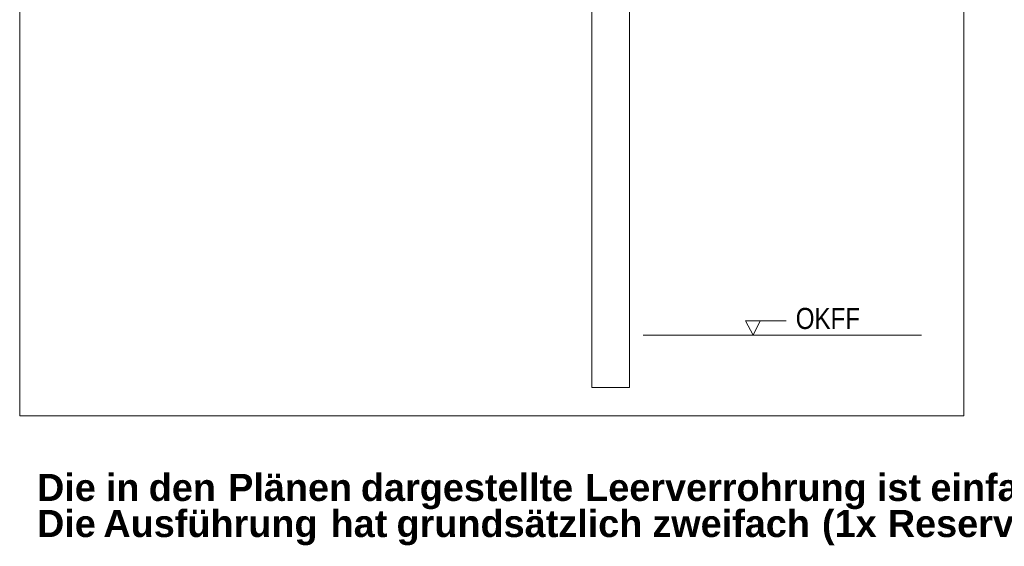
# Model space of a CAD drawing. Extents: x -620 to 300, y 62 to 1112.
# Tile 170 of 256: x 121 to 187, y 743 to 778. Entities that reach past the tile are written whole.
import ezdxf
from ezdxf.lldxf.tags import DXFTag

# ---------------------------------------------------------------- set-up
doc = ezdxf.new("R2010")
doc.units = 0
doc.layers.get('0').update_dxf_attribs({"lineweight": 13})
doc.layers.add('E_Detail_Beschriftung', color=7, linetype='Continuous', lineweight=13, true_color=0x009900)
doc.layers.add('E_Detail_Linie_Text_Bem', color=7, linetype='Continuous', lineweight=13)
doc.styles.get("Standard").update_dxf_attribs({"font": 'ARIALN.TTF'})
tags = doc.linetypes.add('fein_strichliert-A06G9SFU8I', pattern=[4, 1, -2, 1]).pattern_tags.tags
tags[8:9] = [DXFTag(74, 4), DXFTag(75, 0), DXFTag(340, '0'), DXFTag(46, 0.0), DXFTag(50, 0.0), DXFTag(44, 0.0), DXFTag(45, 0.0)]
tags[6:7] = [DXFTag(74, 4), DXFTag(75, 0), DXFTag(340, '0'), DXFTag(46, 0.0), DXFTag(50, 0.0), DXFTag(44, 0.0), DXFTag(45, 0.0)]
tags[4:5] = [DXFTag(74, 4), DXFTag(75, 0), DXFTag(340, '0'), DXFTag(46, 0.0), DXFTag(50, 0.0), DXFTag(44, 0.0), DXFTag(45, 0.0)]

# ---------------------------------------------------------------- blocks, each defined once
blk = doc.blocks.new('Referenz-A06G9SFV8I')
at = {"layer": 'E_Detail_Linie_Text_Bem', "linetype": 'fein_strichliert-A06G9SFU8I', "ltscale": 0.65}
for p, q in [((121.132, 812.841), (121.132, 751.524)), ((183.901, 751.524), (183.901, 812.841)), ((121.132, 751.524), (180.875, 751.524)), ((180.875, 751.524), (183.901, 751.524))]:
    blk.add_line(p, q, dxfattribs=at)
at = {"layer": 'E_Detail_Linie_Text_Bem', "linetype": 'Continuous', "ltscale": 0.13}
for p, q in [((161.684, 802.593), (161.684, 753.413)), ((159.184, 753.413), (159.184, 781.413)), ((162.577, 756.892), (181.083, 756.892)), ((161.684, 753.413), (159.184, 753.413))]:
    blk.add_line(p, q, dxfattribs=at)
at = {"layer": 'E_Detail_Linie_Text_Bem', "color": 0, "linetype": 'Continuous', "ltscale": 0.13}
for p, q in [((169.911, 756.892), (169.402, 757.842)), ((169.402, 757.842), (172.086, 757.842)), ((170.369, 757.846), (169.911, 756.892))]:
    blk.add_line(p, q, dxfattribs=at)
at = {"layer": 'E_Detail_Beschriftung', "linetype": 'Continuous', "ltscale": 0.13, "insert": (172.732, 758.698), "char_height": 1.4, "attachment_point": 1}
blk.add_mtext('{\\fArial Narrow;OKFF}', dxfattribs=at)
at = {"layer": 'E_Detail_Beschriftung', "color": 1, "linetype": 'Continuous', "lineweight": 35, "ltscale": 0.35, "true_color": 0xff0000, "char_height": 1.8, "attachment_point": 1}
for s, insert in [('{\\fArial|b1|i0;Die}', (122.282, 747.669)), ('{\\fArial|b1|i0;in}', (126.863, 747.669)), ('{\\fArial|b1|i0;den}', (129.712, 747.669)), ('{\\fArial|b1|i0;Plänen}', (134.991, 747.669)), ('{\\fArial|b1|i0;dargestellte}', (143.819, 747.669)), ('{\\fArial|b1|i0;Leerverrohrung}', (158.73, 747.669)), ('{\\fArial|b1|i0;ist}', (178.128, 747.669)), ('{\\fArial|b1|i0;einfach}', (181.688, 747.669)), ('{\\fArial|b1|i0;Die}', (122.282, 745.272)), ('{\\fArial|b1|i0;Ausführung}', (126.694, 745.272)), ('{\\fArial|b1|i0;hat}', (141.803, 745.272)), ('{\\fArial|b1|i0;grundsätzlich}', (146.189, 745.272)), ('{\\fArial|b1|i0;zweifach}', (163.196, 745.272)), ('{\\fArial|b1|i0;(1x}', (174.477, 745.272)), ('{\\fArial|b1|i0;Reserve)}', (178.852, 745.272))]:
    blk.add_mtext(s, dxfattribs=dict(at, insert=insert))

msp = doc.modelspace()

# ---------------------------------------------------------------- block references
at = {"color": 8, "lineweight": 25, "ltscale": 0.25, "true_color": 0x808080}
msp.add_blockref('Referenz-A06G9SFV8I', (0, 0), dxfattribs=at)

doc.saveas('drawing.dxf')
